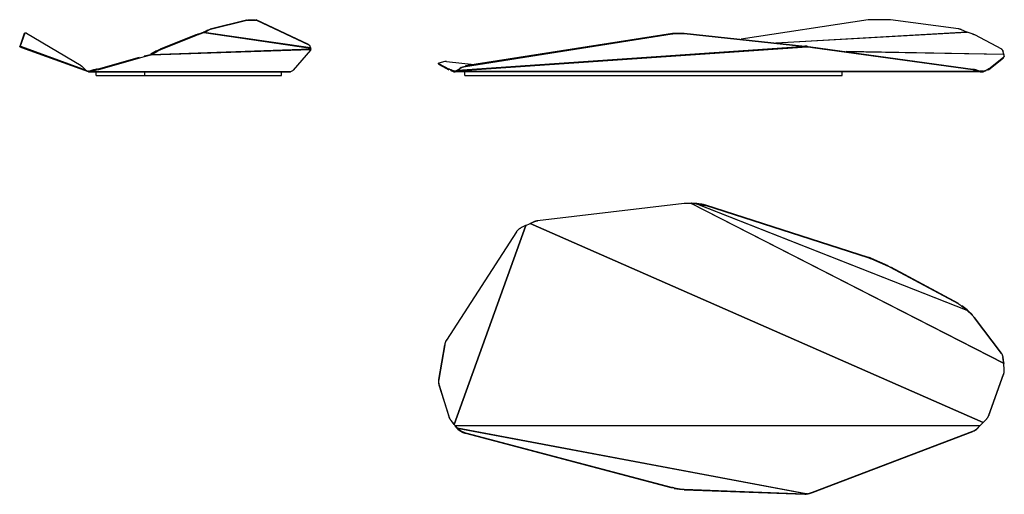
# Model space of a CAD drawing. Header units: millimetres. Extents: x 5000 to 7532, y 0 to 1220.
import ezdxf

# ---------------------------------------------------------------- set-up
doc = ezdxf.new("R2010")
doc.units = ezdxf.units.MM
doc.layers.add('Make2D$Sichtbar$Kurven', color=18, linetype='Continuous', true_color=0x000000)

msp = doc.modelspace()

# ---------------------------------------------------------------- linework, layer by layer
at = {"layer": 'Make2D$Sichtbar$Kurven', "color": 18, "lineweight": -3, "true_color": 0x000000}
for points in [[(5489.5, 1197), (5583.3, 1220.1)], [(5490.6, 1196.2), (5584.4, 1219.2)], [(5583.3, 1220.1), (5584.4, 1219.2)], [(5584.4, 1219.2), (5584.8, 1219.3), (5585.2, 1219.4), (5585.6, 1219.4), (5586, 1219.5), (5586.4, 1219.5), (5586.8, 1219.6), (5587.1, 1219.6), (5587.3, 1219.6), (5587.5, 1219.6), (5606.2, 1219.6), (5606.2, 1219.6)], [(5586.4, 1220.5), (5605.1, 1220.4)], [(5586.4, 1220.5), (5587.5, 1219.6)], [(5605.1, 1220.4), (5606.2, 1219.6), (5606.4, 1219.6), (5606.6, 1219.6), (5606.8, 1219.6), (5607, 1219.5), (5607.2, 1219.5), (5607.4, 1219.5), (5607.6, 1219.5), (5607.8, 1219.4), (5608, 1219.4), (5608.2, 1219.3), (5608.4, 1219.3), (5608.6, 1219.2), (5608.8, 1219.2), (5608.9, 1219.1), (5609.1, 1219), (5609.3, 1219)], [(5608.1, 1219.8), (5608.1, 1219.8)], [(5608.1, 1219.8), (5609.3, 1219)], [(5742.3, 1156.5), (5608.1, 1219.8)], [(5609.3, 1219), (5743.4, 1155.6), (5743.6, 1155.6), (5743.7, 1155.5), (5743.8, 1155.4), (5743.9, 1155.4), (5744, 1155.3), (5744.1, 1155.2), (5744.2, 1155.1), (5744.3, 1155.1), (5744.4, 1155), (5744.5, 1154.9), (5744.6, 1154.8), (5744.7, 1154.7), (5744.8, 1154.6), (5744.9, 1154.5), (5744.9, 1154.4), (5745, 1154.3), (5745.1, 1154.2), (5745.2, 1154.1), (5745.3, 1154), (5745.4, 1153.9), (5745.4, 1153.8), (5745.5, 1153.7), (5745.6, 1153.6), (5745.6, 1153.5), (5745.7, 1153.3), (5745.8, 1153.2), (5745.8, 1153.1), (5745.9, 1153), (5746, 1152.8), (5746, 1152.7), (5746.1, 1152.6), (5746.1, 1152.4), (5747.7, 1148.3)], [(6944.2, 1160.7), (7435.5, 1188.5), (7421.9, 1194.5), (7420.9, 1194.9), (7419.9, 1195.3), (7418.9, 1195.6), (7417.9, 1196), (7416.8, 1196.3), (7415.7, 1196.5), (7414.7, 1196.8), (7413.6, 1197), (7239.3, 1220.1), (7237.7, 1220.2), (7236.1, 1220.4), (7234.5, 1220.4), (7232.9, 1220.5), (7190.1, 1220.4), (7189, 1220.4), (7188, 1220.4), (7187, 1220.4), (7186, 1220.3), (7185, 1220.2), (7184, 1220.1), (7182.9, 1220), (7181.9, 1219.8), (6854.7, 1170.3)], [(5473.4, 1188.5), (5483.9, 1194.5)], [(5474.5, 1187.6), (5485, 1193.6), (5485.8, 1194), (5486.6, 1194.5)], [(5483.9, 1194.5), (5485, 1193.6)], [(5486.6, 1194.5), (5487.7, 1195), (5488.2, 1195.2), (5488.7, 1195.4), (5489.2, 1195.6), (5489.7, 1195.8), (5490.1, 1196), (5490.6, 1196.2), (5489.5, 1197)], [(5011.9, 1185), (5000, 1151.7), (5000, 1151.6), (5000, 1151.6), (5000, 1151.6), (5000, 1151.6), (5000, 1151.6), (5000, 1151.6), (5000, 1151.6), (5000, 1151.6), (5000, 1151.6), (5000, 1151.5), (5000, 1151.5), (5000, 1151.5), (5000, 1151.5), (5000, 1151.5), (5000, 1151.4), (5000, 1151.4), (5000, 1151.4), (5000, 1151.3), (5000, 1151.3), (5000, 1151.3), (5000, 1151.2), (5000, 1151.2)], [(5013, 1186), (5001.2, 1152.6), (5001.2, 1152.6), (5001.2, 1152.6), (5001.2, 1152.6), (5001.2, 1152.6), (5001.2, 1152.6), (5001.1, 1152.6), (5001.1, 1152.5), (5001.1, 1152.5), (5001.1, 1152.5), (5001.1, 1152.5), (5001.1, 1152.5), (5001.1, 1152.5), (5001.1, 1152.5), (5001.1, 1152.4), (5001.1, 1152.4), (5001.1, 1152.4), (5001.1, 1152.3), (5001.1, 1152.3), (5001.1, 1152.3), (5001.1, 1152.2), (5001.1, 1152.2), (5001.2, 1152.2)], [(5013, 1186), (5011.9, 1185)], [(5012, 1185.2), (5012, 1185.2), (5012, 1185.2), (5012, 1185.2), (5011.9, 1185.2), (5011.9, 1185.2), (5011.9, 1185.1), (5011.9, 1185.1), (5011.9, 1185.1), (5011.9, 1185.1), (5011.9, 1185.1), (5011.9, 1185.1), (5011.9, 1185.1), (5011.9, 1185.1), (5011.9, 1185.1), (5011.9, 1185.1), (5011.9, 1185.1), (5011.9, 1185.1), (5011.9, 1185.1), (5011.9, 1185), (5011.9, 1185), (5011.9, 1185)], [(5012, 1185.2), (5013.1, 1186.1)], [(5013, 1186), (5013, 1186), (5013, 1186), (5013, 1186), (5013, 1186), (5013, 1186), (5013, 1186.1), (5013, 1186.1), (5013, 1186.1), (5013, 1186.1), (5013.1, 1186.1), (5013.1, 1186.1), (5013.1, 1186.1), (5013.1, 1186.1), (5013.1, 1186.1), (5013.1, 1186.1), (5013.1, 1186.1), (5013.1, 1186.1), (5013.1, 1186.1), (5013.1, 1186.1), (5013.1, 1186.1), (5013.1, 1186.1)], [(5013.1, 1186.1), (5013.1, 1186.1), (5013.1, 1186.2), (5013.1, 1186.2), (5013.1, 1186.2), (5013.1, 1186.2), (5013.1, 1186.2), (5013.1, 1186.2), (5013.2, 1186.2)], [(5165.5, 1095.1), (5163.2, 1097.3), (5162.2, 1098.2), (5161.2, 1099.1), (5160.3, 1099.8), (5159.5, 1100.5), (5159.1, 1100.8), (5158.8, 1101), (5158.5, 1101.2), (5158.3, 1101.3), (5158.2, 1101.4), (5017.5, 1185.3), (5017.4, 1185.4), (5017.2, 1185.5), (5017.1, 1185.6), (5017, 1185.6), (5016.9, 1185.6), (5016.9, 1185.6), (5016.8, 1185.7), (5016.7, 1185.7), (5016.7, 1185.7), (5016.6, 1185.7), (5016.6, 1185.7), (5016.6, 1185.7), (5016.5, 1185.7), (5016.5, 1185.8), (5016.5, 1185.8), (5016.5, 1185.8), (5013.5, 1186.2), (5013.5, 1186.2), (5013.4, 1186.2), (5013.4, 1186.2), (5013.4, 1186.2), (5013.4, 1186.2), (5013.3, 1186.2), (5013.3, 1186.2), (5013.3, 1186.2), (5013.3, 1186.2), (5013.3, 1186.2), (5013.3, 1186.2), (5013.3, 1186.2), (5013.3, 1186.2), (5013.3, 1186.2), (5013.3, 1186.2), (5013.2, 1186.2), (5013.2, 1186.2), (5013.2, 1186.2), (5013.2, 1186.2), (5013.2, 1186.2), (5013.2, 1186.2), (5013.2, 1186.2), (5013.2, 1186.2), (5013.2, 1186.2), (5013.2, 1186.2), (5013.2, 1186.2)], [(5351.8, 1140), (5354.4, 1141.5), (5357.1, 1142.9), (5359.7, 1144.2), (5362.2, 1145.4), (5454, 1182.1), (5457.3, 1183.3), (5458.8, 1183.9), (5460.3, 1184.4), (5472.7, 1188.3)], [(5363, 1144.2), (5454.8, 1180.9)], [(5454.8, 1180.9), (5454, 1182.1)], [(5454.8, 1180.9), (5458, 1182.1), (5459.6, 1182.7), (5461.1, 1183.2), (5460.3, 1184.4)], [(5461.1, 1183.2), (5473.5, 1187.1)], [(5473.4, 1188.5), (5473.3, 1188.5), (5473.2, 1188.4), (5473.1, 1188.4), (5473, 1188.4), (5473, 1188.4), (5472.9, 1188.3), (5472.8, 1188.3), (5472.7, 1188.3)], [(5473.5, 1187.1), (5472.7, 1188.3)], [(5473.4, 1188.5), (5474.5, 1187.6)], [(5473.9, 1187.3), (5473.8, 1187.2), (5473.7, 1187.2), (5473.6, 1187.1), (5473.5, 1187.1)], [(5473.5, 1187.1), (5747.7, 1147.6), (5748.4, 1144.3)], [(5473.9, 1187.3), (5474, 1187.3), (5474.1, 1187.3), (5474.1, 1187.4), (5474.2, 1187.4), (5474.3, 1187.5), (5474.3, 1187.5), (5474.4, 1187.6), (5474.5, 1187.6)], [(5747.7, 1148.3), (5474.5, 1187.6)], [(6145.9, 1100.4), (6678, 1184.3), (6679.2, 1184.5), (6680.5, 1184.7), (6681.8, 1184.7), (6683.1, 1184.8), (6703, 1185.2), (6704.3, 1185.3), (6705.7, 1185.2), (6707, 1185.1), (6708.3, 1185), (7018.9, 1151.7), (7019.7, 1151.6), (7020.5, 1151.5), (7021.3, 1151.3), (7022.1, 1151.2), (6125.9, 1089.8), (6131.1, 1094.1)], [(6678.1, 1185.3), (6146.1, 1101.4)], [(6678.1, 1185.3), (6678, 1184.3)], [(6678.1, 1185.3), (6679.4, 1185.5), (6680.7, 1185.6), (6681.9, 1185.7), (6683.2, 1185.8), (6703.2, 1186.2), (6704.5, 1186.2), (6705.8, 1186.2), (6707.1, 1186.1), (6708.4, 1186), (7019.1, 1152.6), (7019.1, 1152.6)], [(6683.2, 1185.8), (6683.1, 1184.8)], [(6703, 1185.2), (6703.2, 1186.2)], [(6708.4, 1186), (6708.3, 1185)], [(7435.5, 1188.5), (7436, 1188.4), (7436.3, 1188.3), (7436.5, 1188.3), (6945.7, 1160.5)], [(7449.3, 1184.4), (7436.5, 1188.3)], [(7449.3, 1184.4), (7450, 1184.1), (7450.8, 1183.9), (7451.5, 1183.6), (7452.2, 1183.3), (7452.9, 1183.1), (7453.6, 1182.8), (7454.2, 1182.4), (7454.9, 1182.1)], [(7454.9, 1182.1), (7524.2, 1145.4)], [(5001.2, 1152.6), (5000, 1151.7)], [(5000, 1151.2), (5001.2, 1152.2)], [(5000.6, 1150.6), (5000.6, 1150.6), (5000.6, 1150.6), (5000.6, 1150.6), (5000.5, 1150.7), (5000.5, 1150.7), (5000.5, 1150.7), (5000.5, 1150.7), (5000.4, 1150.7), (5000.4, 1150.7), (5000.4, 1150.7), (5000.4, 1150.8), (5000.4, 1150.8), (5000.3, 1150.8), (5000.3, 1150.8), (5000.3, 1150.8), (5000.3, 1150.8), (5000.3, 1150.9), (5000.2, 1150.9), (5000.2, 1150.9), (5000.2, 1150.9), (5000.2, 1150.9), (5000.2, 1151), (5000.1, 1151), (5000.1, 1151), (5000.1, 1151), (5000.1, 1151), (5000.1, 1151.1), (5000.1, 1151.1), (5000.1, 1151.1), (5000, 1151.1), (5000, 1151.2), (5000, 1151.2)], [(5000.6, 1150.6), (5001.1, 1152)], [(5000.6, 1150.6), (5001.5, 1150.3)], [(5001.1, 1152), (5001.1, 1152), (5001.1, 1152), (5001.1, 1152), (5001.1, 1152), (5001.1, 1152), (5001.1, 1152), (5001.1, 1152), (5001.1, 1152), (5001.1, 1152), (5001.1, 1152), (5001.1, 1152), (5001.1, 1152), (5001.1, 1152), (5001.1, 1152), (5001.1, 1152), (5001.1, 1152), (5001.1, 1152), (5001.1, 1152), (5001.1, 1152), (5001.1, 1152), (5001.1, 1152), (5001.1, 1152), (5001.1, 1152), (5001.1, 1152), (5001.1, 1152), (5001.1, 1152), (5001.1, 1152), (5001.1, 1152), (5001.1, 1152), (5001.1, 1152), (5001.1, 1152), (5001.1, 1152), (5001.1, 1152), (5001.1, 1152), (5001.1, 1152), (5001.1, 1152), (5001.1, 1152), (5001.1, 1152), (5001.1, 1152), (5001.1, 1152), (5001.1, 1152), (5001.1, 1152), (5001.1, 1152), (5001.1, 1152), (5001.1, 1152), (5001.1, 1152), (5001.1, 1152), (5001.1, 1152), (5001.1, 1152.1), (5001.1, 1152.1), (5001.1, 1152.1), (5001.1, 1152.1), (5001.1, 1152.1), (5001.1, 1152.1), (5001.1, 1152.1), (5001.1, 1152.1), (5001.1, 1152.1), (5001.1, 1152.1), (5001.1, 1152.1), (5001.1, 1152.1), (5001.1, 1152.1), (5001.1, 1152.1), (5001.1, 1152.1), (5001.1, 1152.1), (5001.1, 1152.1), (5001.1, 1152.1), (5001.1, 1152.1), (5001.1, 1152.1), (5001.1, 1152.2), (5001.2, 1152.2)], [(5001.1, 1152), (5002, 1151.7)], [(5001.2, 1152.2), (5169.8, 1090.8), (5169.9, 1090.7), (5169.9, 1090.7), (5169.9, 1090.7), (5170, 1090.7), (5170, 1090.6), (5170.1, 1090.6), (5170.1, 1090.6), (5170.1, 1090.6), (5170.2, 1090.5), (5170.2, 1090.5), (5170.3, 1090.5), (5170.3, 1090.5), (5170.3, 1090.5), (5170.4, 1090.4), (5170.4, 1090.4), (5170.5, 1090.4)], [(5001.5, 1150.3), (5002, 1151.7)], [(5001.5, 1150.3), (5004.7, 1149.1)], [(5005.2, 1150.5), (5002, 1151.7)], [(5004.7, 1149.1), (5005.2, 1150.5)], [(5004.7, 1149.1), (5175.8, 1086.9)], [(5162.2, 1093.4), (5005.2, 1150.5)], [(5748.1, 1142.6), (5748.1, 1142.6), (5748.1, 1142.5), (5748.1, 1142.5), (5748.1, 1142.5), (5748.1, 1142.5), (5748.1, 1142.5), (5748, 1142.5), (5748, 1142.4), (5748, 1142.4), (5748, 1142.4), (5748, 1142.4), (5748, 1142.4), (5748, 1142.3), (5748, 1142.3), (5748, 1142.3), (5748, 1142.3), (5748, 1142.2), (5748, 1142.2), (5747.9, 1142.2), (5747.9, 1142.1), (5747.9, 1142.1), (5747.8, 1142.1), (5747.8, 1142), (5747.8, 1142), (5747.7, 1141.9), (5703.3, 1090.4), (5703.2, 1090.3), (5703.2, 1090.3), (5703.1, 1090.2), (5703, 1090.2), (5702.9, 1090.1), (5702.8, 1090), (5702.7, 1089.9), (5702.6, 1089.9), (5702.5, 1089.8), (5702.2, 1089.6), (5701.9, 1089.4), (5701.6, 1089.3), (5701.2, 1089.1), (5696.7, 1086.8), (5185, 1086.8), (5192.6, 1089.5), (5197.5, 1091.1), (5203.1, 1092.8), (5308.6, 1122.8), (5314.5, 1124.4), (5320.5, 1125.9), (5337.1, 1129.8), (5748.2, 1144)], [(5748.2, 1144), (5748.2, 1144), (5748.2, 1144), (5748.2, 1144), (5748.2, 1144), (5748.2, 1144), (5748.2, 1144), (5748.3, 1144), (5748.3, 1144), (5748.3, 1144), (5748.3, 1144), (5748.3, 1144.1), (5748.3, 1144.1), (5748.3, 1144.1), (5748.3, 1144.1), (5748.3, 1144.1), (5748.3, 1144.1), (5748.3, 1144.1), (5748.3, 1144.1), (5748.3, 1144.2), (5748.3, 1144.2), (5748.4, 1144.2), (5748.4, 1144.2), (5748.4, 1144.3), (5748.4, 1144.3), (5748.4, 1144.3), (5337.9, 1130.2), (5337.9, 1130.2), (5337.8, 1130.1), (5337.8, 1130.1), (5337.7, 1130.1), (5337.7, 1130), (5337.6, 1130), (5337.6, 1130), (5337.5, 1130), (5337.5, 1129.9), (5337.4, 1129.9), (5337.4, 1129.9), (5337.3, 1129.9), (5337.3, 1129.9), (5337.2, 1129.8), (5337.1, 1129.8), (5337.1, 1129.8)], [(5351.8, 1140), (5337.2, 1131.4)], [(5351.8, 1140), (5352.5, 1138.8)], [(5352.5, 1138.8), (5355.5, 1140.4), (5358.5, 1142)], [(5358.5, 1142), (5360.8, 1143.2), (5363, 1144.2)], [(5362.2, 1145.4), (5363, 1144.2)], [(5743.1, 1156), (5743, 1156.1), (5742.9, 1156.1), (5742.8, 1156.2), (5742.7, 1156.3), (5742.6, 1156.3), (5742.5, 1156.4), (5742.4, 1156.4), (5742.3, 1156.5)], [(5743.4, 1155.6), (5742.3, 1156.5)], [(5743.1, 1156), (5744.2, 1155.2)], [(5743.4, 1155.6), (5743.5, 1155.6), (5743.6, 1155.5), (5743.7, 1155.5), (5743.8, 1155.4), (5743.9, 1155.4), (5744, 1155.3), (5744.1, 1155.2), (5744.2, 1155.2), (5744.2, 1155.1), (5744.3, 1155), (5744.4, 1155), (5744.5, 1154.9), (5744.6, 1154.8), (5744.6, 1154.7), (5744.7, 1154.7), (5744.8, 1154.6), (5744.9, 1154.5), (5744.9, 1154.4), (5745, 1154.4), (5745.1, 1154.3), (5745.2, 1154.2), (5745.2, 1154.1), (5745.3, 1154), (5745.4, 1153.9), (5745.4, 1153.8), (5745.5, 1153.7), (5745.5, 1153.6), (5745.6, 1153.5), (5745.7, 1153.3), (5745.8, 1153.1)], [(5747.7, 1148.3), (5747.7, 1148.2), (5747.8, 1148.1), (5747.8, 1148), (5747.8, 1148), (5747.8, 1147.9), (5747.8, 1147.9), (5747.7, 1147.8), (5747.7, 1147.8), (5747.7, 1147.7), (5747.7, 1147.7), (5747.7, 1147.7), (5747.7, 1147.6), (5747.7, 1147.6)], [(5748.2, 1144), (5748.1, 1142.6)], [(6120, 1086.9), (6125.1, 1089), (7024.6, 1150.6), (7026.2, 1150.5), (7027.8, 1150.3)], [(7022.1, 1151.2), (7022.2, 1152.2), (7021.4, 1152.3), (7020.7, 1152.4), (7019.9, 1152.5), (7019.1, 1152.6), (7018.9, 1151.7)], [(7022.1, 1151.2), (7022.4, 1151.1), (7022.7, 1151), (7023, 1150.9), (7023.4, 1150.8), (7023.7, 1150.8), (7024, 1150.7), (7024.3, 1150.7), (7024.6, 1150.6)], [(7024.6, 1152), (7024, 1152), (7023.4, 1152.1), (7022.8, 1152.1), (7022.2, 1152.2)], [(7024.6, 1152), (7024.6, 1150.6)], [(7027.8, 1151.7), (7450.9, 1093.4), (7452.4, 1093.2), (7453.8, 1092.9), (7455.3, 1092.7), (7456.6, 1092.4), (7457.9, 1092), (7459.2, 1091.7), (7460.4, 1091.3), (7461.6, 1090.9), (7469.1, 1088.3)], [(7027.8, 1150.3), (7027.8, 1151.7)], [(7027.8, 1150.3), (7038.3, 1149.1)], [(7038.3, 1149.1), (7038.3, 1150.5)], [(7038.3, 1149.1), (7450.9, 1092), (7452.4, 1091.8), (7453.8, 1091.5), (7455.3, 1091.2), (7456.6, 1090.9), (7457.9, 1090.6), (7459.2, 1090.3), (7460.4, 1089.9), (7461.6, 1089.5), (7469.1, 1086.9)], [(7124.9, 1138.5), (7530.1, 1131.4), (7528.1, 1140), (7528.1, 1140)], [(7527.4, 1141.8), (7527.3, 1142.1), (7527.1, 1142.3), (7527, 1142.6), (7526.8, 1142.8), (7526.6, 1143), (7526.5, 1143.3), (7526.3, 1143.5), (7526.1, 1143.7), (7525.9, 1144), (7525.7, 1144.2), (7525.4, 1144.4), (7525.2, 1144.6), (7525, 1144.8), (7524.7, 1145), (7524.5, 1145.2), (7524.2, 1145.4)], [(7527.4, 1141.8), (7527.5, 1141.6), (7527.6, 1141.4), (7527.7, 1141.1), (7527.8, 1140.9), (7527.9, 1140.7), (7528, 1140.5), (7528, 1140.2), (7528.1, 1140), (7528.5, 1138.8)], [(7527.9, 1140.5), (7528.3, 1139.2)], [(7528.2, 1139.7), (7528.1, 1139.8)], [(5202.7, 1094.2), (5308.3, 1124.2)], [(5308.3, 1124.2), (5308.6, 1122.8)], [(5320.2, 1127.3), (5336.7, 1131.3)], [(5320.2, 1127.3), (5320.5, 1125.9)], [(5337.2, 1131.4), (5337.1, 1131.4), (5337.1, 1131.4), (5337, 1131.3), (5337, 1131.3), (5336.9, 1131.3), (5336.8, 1131.3), (5336.8, 1131.3), (5336.7, 1131.3)], [(5337.1, 1129.8), (5336.7, 1131.3)], [(5337.2, 1131.4), (5337.9, 1130.2)], [(5337.9, 1130.2), (5352.5, 1138.8)], [(7531.5, 1127), (7531.5, 1127.1), (7531.5, 1127.1), (7531.5, 1127.1), (7531.5, 1127.2), (7531.5, 1127.2), (7531.5, 1127.3), (7531.5, 1127.3), (7531.4, 1127.3), (7530.3, 1131.3), (7126.1, 1138.4)], [(7491.6, 1094.2), (7529.8, 1124.2), (7530, 1124.4), (7530.1, 1124.5), (7530.3, 1124.6), (7530.4, 1124.8), (7530.5, 1124.9), (7530.7, 1125), (7530.7, 1125.1), (7530.8, 1125.2), (7530.8, 1125.2), (7530.9, 1125.3), (7531, 1125.4), (7531, 1125.4), (7531, 1125.5), (7531.1, 1125.6), (7531.1, 1125.7), (7531.2, 1125.7), (7531.2, 1125.8), (7531.3, 1125.9), (7531.3, 1125.9), (7531.3, 1126), (7531.3, 1126.1), (7531.4, 1126.1), (7531.4, 1126.2), (7531.4, 1126.2), (7531.4, 1126.3), (7531.5, 1126.4)], [(7491.8, 1092.8), (7529.9, 1122.8)], [(7530.2, 1131.3), (7528.5, 1138.8)], [(7529.9, 1122.8), (7529.8, 1124.2)], [(7530.1, 1131.4), (7530.2, 1131.4), (7530.2, 1131.4), (7530.2, 1131.3), (7530.2, 1131.3), (7530.2, 1131.3), (7530.2, 1131.3), (7530.3, 1131.3), (7530.3, 1131.3), (7530.3, 1131.3), (7530.3, 1131.3), (7530.3, 1131.3), (7530.3, 1131.3)], [(7531.4, 1127.3), (7531.5, 1126.7)], [(7531.5, 1127), (7531.7, 1125.6)], [(5161.7, 1092), (5162.2, 1093.4)], [(5162.2, 1093.4), (5176.3, 1088.3)], [(5165.5, 1095.1), (5169.8, 1090.8)], [(5168.5, 1089.5), (5169, 1090.9)], [(5199.7, 1093.3), (5199.7, 1093.3), (5197.1, 1092.9), (5194.6, 1092.3), (5192.2, 1091.8), (5190, 1091.2), (5179.9, 1088.2), (5184.6, 1088.2)], [(5184.6, 1088.2), (5192.2, 1090.9), (5192.2, 1090.9)], [(5192.2, 1090.9), (5192.6, 1089.5)], [(5199.7, 1093.3), (5199.7, 1093.3)], [(5203.1, 1092.8), (5202.7, 1094.2)], [(6076.7, 1106.9), (6077.1, 1108.3)], [(6076.7, 1106.9), (6076.7, 1106.9), (6076.7, 1106.9), (6076.7, 1106.9), (6076.7, 1106.9), (6076.7, 1106.9), (6076.7, 1106.8), (6076.7, 1106.8), (6076.7, 1106.8), (6076.7, 1106.8), (6076.7, 1106.8), (6076.7, 1106.8), (6076.7, 1106.8), (6076.7, 1106.8), (6076.7, 1106.8), (6076.7, 1106.8), (6076.7, 1106.8), (6076.7, 1106.8), (6076.7, 1106.8), (6076.7, 1106.7), (6076.7, 1106.7), (6076.7, 1106.7), (6076.7, 1106.7), (6076.7, 1106.7), (6076.7, 1106.7), (6076.7, 1106.7), (6076.7, 1106.7), (6076.7, 1106.7), (6076.8, 1106.7), (6076.8, 1106.7), (6076.8, 1106.6), (6076.8, 1106.6), (6076.8, 1106.6), (6076.8, 1106.6), (6076.8, 1106.6), (6076.8, 1106.6), (6076.8, 1106.5), (6076.9, 1106.5), (6076.9, 1106.5), (6076.9, 1106.5), (6076.9, 1106.5), (6076.9, 1106.4), (6077, 1106.4), (6077, 1106.3), (6077.1, 1106.3), (6077.1, 1106.3), (6077.2, 1106.2), (6077.2, 1106.2), (6077.4, 1106.1), (6077.5, 1106), (6077.6, 1105.9), (6077.8, 1105.8), (6078, 1105.7), (6078.2, 1105.6), (6078.5, 1107.1)], [(6097.4, 1112.8), (6096.2, 1113), (6095.6, 1113), (6095, 1113), (6094.7, 1113.1), (6094.3, 1113.1), (6094, 1113.1), (6093.7, 1113.1), (6093.5, 1113), (6093.4, 1113), (6093.3, 1113), (6093.1, 1113), (6093, 1113), (6092.9, 1113), (6092.9, 1113), (6092.8, 1113), (6092.8, 1112.9), (6092.8, 1112.9), (6077.5, 1108.6), (6077.5, 1108.6), (6077.4, 1108.6), (6077.4, 1108.6), (6077.4, 1108.6), (6077.4, 1108.6), (6077.3, 1108.6), (6077.3, 1108.6), (6077.3, 1108.6), (6077.3, 1108.6), (6077.3, 1108.5), (6077.3, 1108.5), (6077.2, 1108.5), (6077.2, 1108.5), (6077.2, 1108.5), (6077.2, 1108.5), (6077.2, 1108.5), (6077.2, 1108.5), (6077.2, 1108.5), (6077.2, 1108.5), (6077.2, 1108.5), (6077.2, 1108.5), (6077.2, 1108.5), (6077.1, 1108.5), (6077.1, 1108.4), (6077.1, 1108.4), (6077.1, 1108.4), (6077.1, 1108.4), (6077.1, 1108.4), (6077.1, 1108.4), (6077.1, 1108.4), (6077.1, 1108.4), (6077.1, 1108.4), (6077.1, 1108.4), (6077.1, 1108.4), (6077.1, 1108.4), (6077.1, 1108.4), (6077.1, 1108.4), (6077.1, 1108.4), (6077.1, 1108.4), (6077.1, 1108.4), (6077.1, 1108.3), (6077.1, 1108.3), (6077.1, 1108.3)], [(6077.3, 1107.9), (6077.4, 1107.8), (6077.4, 1107.8), (6077.5, 1107.7), (6077.5, 1107.7), (6077.6, 1107.6), (6077.7, 1107.6), (6077.8, 1107.5), (6078, 1107.4), (6078.1, 1107.3), (6078.3, 1107.2), (6078.5, 1107.1), (6103.9, 1093.3)], [(6078.2, 1105.6), (6103.6, 1091.9)], [(6097.4, 1112.8), (6168.5, 1104.9)], [(6108.7, 1089.7), (6109, 1091.2), (6107.4, 1091.8), (6106, 1092.3), (6105.4, 1092.6), (6104.9, 1092.9), (6104.4, 1093.1), (6103.9, 1093.3), (6103.6, 1091.9)], [(6108.7, 1089.7), (6116.6, 1086.8), (6116.6, 1086.8)], [(6117, 1088.2), (6109, 1091.2)], [(6120, 1088.3), (6125.1, 1090.4), (6125.1, 1090.4)], [(6126.1, 1090.8), (6126, 1090.7), (6125.8, 1090.7), (6125.7, 1090.6), (6125.6, 1090.6), (6125.5, 1090.5), (6125.3, 1090.5), (6125.2, 1090.4), (6125.1, 1090.4)], [(6125.1, 1089), (6125.1, 1090.4)], [(6125.9, 1089.8), (6125.8, 1089.7), (6125.7, 1089.5), (6125.6, 1089.4), (6125.6, 1089.4), (6125.5, 1089.3), (6125.5, 1089.3), (6125.4, 1089.2), (6125.4, 1089.2), (6125.3, 1089.1), (6125.3, 1089.1), (6125.2, 1089.1), (6125.1, 1089), (6125.1, 1089)], [(6125.9, 1089.8), (6126.1, 1090.8)], [(6126.1, 1090.8), (6131.3, 1095.1), (6131.3, 1095.1)], [(6131.3, 1095.1), (6131.3, 1095.1), (6131.1, 1094.1), (6131.5, 1094.4), (6131.9, 1094.7), (6132.3, 1095), (6132.6, 1095.2), (6133, 1095.5), (6133.4, 1095.8), (6133.8, 1096), (6134.3, 1096.3), (6134.7, 1096.5), (6135.1, 1096.8), (6136, 1097.3), (6136.9, 1097.7), (6137.8, 1098.1), (6138.8, 1098.5), (6139.8, 1098.9), (6140.8, 1099.2), (6141.8, 1099.5), (6142.8, 1099.8), (6143.8, 1100), (6144.9, 1100.2), (6145.9, 1100.4)], [(6136.2, 1098.2), (6135.5, 1097.9), (6134.8, 1097.5), (6134.2, 1097.1), (6133.6, 1096.8), (6133, 1096.3), (6132.4, 1095.9), (6131.8, 1095.5), (6131.3, 1095.1)], [(6146.1, 1101.4), (6145.9, 1100.4)], [(7450.9, 1092), (7450.9, 1093.4)], [(7461.6, 1090.9), (7461.6, 1089.5)], [(7469.2, 1088.2), (7477.4, 1088.2), (7485, 1090.9), (7486.1, 1091.4), (7487.2, 1091.8), (7488.2, 1092.2), (7488.7, 1092.4), (7489.1, 1092.7)], [(7477.6, 1086.8), (7485.1, 1089.5), (7485.1, 1089.5)], [(7485, 1090.9), (7485.1, 1089.5)], [(7491.6, 1094.2), (7491.4, 1094), (7491.1, 1093.8), (7490.8, 1093.6), (7490.5, 1093.4), (7490.2, 1093.3), (7489.8, 1093.1), (7489.5, 1092.9), (7489.1, 1092.7)], [(7489.3, 1091.2), (7489.6, 1091.4), (7490, 1091.6), (7490.3, 1091.8), (7490.7, 1092), (7491, 1092.2), (7491.3, 1092.4), (7491.5, 1092.6), (7491.8, 1092.8), (7491.6, 1094.2)], [(5176.3, 1088.3), (5175.8, 1086.9)], [(5176.7, 1086.7), (5176.6, 1086.7), (5176.5, 1086.7), (5176.5, 1086.7), (5176.4, 1086.7), (5176.4, 1086.7), (5176.3, 1086.7), (5176.3, 1086.7), (5176.2, 1086.7), (5176.2, 1086.8), (5176.1, 1086.8), (5176.1, 1086.8), (5176, 1086.8), (5176, 1086.8), (5175.9, 1086.8), (5175.8, 1086.8), (5175.8, 1086.9)], [(5176.7, 1088.2), (5176.6, 1088.2), (5176.6, 1088.2), (5176.6, 1088.2), (5176.6, 1088.2), (5176.5, 1088.2), (5176.5, 1088.2), (5176.5, 1088.2), (5176.5, 1088.2), (5176.5, 1088.2), (5176.4, 1088.2), (5176.4, 1088.2), (5176.4, 1088.2), (5176.4, 1088.3), (5176.4, 1088.3), (5176.3, 1088.3), (5176.3, 1088.3)], [(5176.7, 1088.2), (5184.4, 1088.2)], [(5176.7, 1088.2), (5176.7, 1086.7)], [(5176.7, 1086.7), (5184.4, 1086.7), (5696.3, 1086.7)], [(5179.9, 1088.2), (5179.9, 1088.2)], [(5184.4, 1088.2), (5184.4, 1086.7)], [(5184.6, 1088.2), (5184.6, 1088.2), (5184.6, 1088.2), (5184.6, 1088.2), (5184.6, 1088.2), (5184.6, 1088.2), (5184.6, 1088.2), (5184.5, 1088.2), (5184.5, 1088.2), (5184.5, 1088.2), (5184.5, 1088.2), (5184.5, 1088.2), (5184.5, 1088.2), (5184.5, 1088.2), (5184.5, 1088.2), (5184.5, 1088.2), (5184.4, 1088.2), (5184.4, 1088.2)], [(5185, 1086.8), (5184.9, 1086.8), (5184.9, 1086.8), (5184.9, 1086.8), (5184.8, 1086.8), (5184.8, 1086.8), (5184.8, 1086.7), (5184.7, 1086.7), (5184.7, 1086.7), (5184.7, 1086.7), (5184.6, 1086.7), (5184.6, 1086.7), (5184.6, 1086.7), (5184.5, 1086.7), (5184.5, 1086.7), (5184.5, 1086.7), (5184.4, 1086.7)], [(5184.6, 1088.2), (5185, 1086.8)], [(5196.7, 1076.7), (5196.7, 1086.7)], [(5196.7, 1076.7), (5321.9, 1076.7)], [(5321.9, 1076.7), (5321.9, 1086.7)], [(5321.9, 1076.7), (5672.8, 1076.7)], [(5672.8, 1076.7), (5672.8, 1086.7)], [(5696.3, 1086.7), (5696.3, 1086.7), (5696.3, 1086.7), (5696.4, 1086.7), (5696.4, 1086.7), (5696.4, 1086.7), (5696.4, 1086.7), (5696.5, 1086.7), (5696.5, 1086.7), (5696.5, 1086.7), (5696.5, 1086.7), (5696.6, 1086.8), (5696.6, 1086.8), (5696.6, 1086.8), (5696.7, 1086.8), (5696.7, 1086.8), (5696.7, 1086.8)], [(6117, 1088.2), (6116.6, 1086.8)], [(6117.1, 1086.7), (6117.1, 1086.7), (6117.1, 1086.7), (6117, 1086.7), (6117, 1086.7), (6117, 1086.7), (6116.9, 1086.7), (6116.9, 1086.7), (6116.9, 1086.7), (6116.9, 1086.7), (6116.8, 1086.7), (6116.8, 1086.8), (6116.8, 1086.8), (6116.7, 1086.8), (6116.7, 1086.8), (6116.7, 1086.8), (6116.6, 1086.8)], [(6117.1, 1088.2), (6117.1, 1088.2), (6117.1, 1088.2), (6117.1, 1088.2), (6117.1, 1088.2), (6117.1, 1088.2), (6117.1, 1088.2), (6117.1, 1088.2), (6117.1, 1088.2), (6117.1, 1088.2), (6117, 1088.2), (6117, 1088.2), (6117, 1088.2), (6117, 1088.2), (6117, 1088.2), (6117, 1088.2), (6117, 1088.2)], [(6117, 1088.2), (6119.9, 1088.2)], [(6117.1, 1088.2), (6117.1, 1086.7)], [(6119.5, 1088.2), (6117.1, 1088.2)], [(6117.1, 1086.7), (6119.5, 1086.7)], [(6120, 1088.3), (6120, 1088.3), (6119.9, 1088.2), (6119.8, 1088.2), (6119.8, 1088.2), (6119.7, 1088.2), (6119.7, 1088.2), (6119.6, 1088.2), (6119.5, 1088.2)], [(6119.5, 1088.2), (6119.5, 1086.7)], [(6119.5, 1086.7), (6119.6, 1086.7), (6119.6, 1086.7), (6119.6, 1086.7), (6119.6, 1086.7), (6119.7, 1086.7), (6119.7, 1086.7), (6119.7, 1086.7), (6119.7, 1086.7), (6119.8, 1086.7), (6119.8, 1086.8), (6119.8, 1086.8), (6119.8, 1086.8), (6119.9, 1086.8), (6119.9, 1086.8), (6119.9, 1086.8), (6119.9, 1086.8)], [(7469.7, 1086.7), (6119.5, 1086.7)], [(7469.7, 1086.7), (7469.6, 1086.7), (7469.6, 1086.7), (7469.6, 1086.7), (7469.5, 1086.7), (7469.5, 1086.7), (7469.5, 1086.7), (7469.4, 1086.7), (7469.4, 1086.7), (7469.3, 1086.8), (7469.3, 1086.8), (7469.3, 1086.8), (7469.2, 1086.8), (7469.2, 1086.8), (7469.2, 1086.8), (7469.1, 1086.8), (7469.1, 1086.9), (6120, 1086.9), (6120, 1086.8), (6120, 1086.8), (6119.9, 1086.8)], [(6120, 1088.3), (6120, 1086.9)], [(6144.6, 1076.7), (6144.6, 1086.7)], [(6144.6, 1076.7), (7114.6, 1076.7)], [(7114.6, 1076.7), (7114.6, 1086.7)], [(7469.7, 1088.2), (7469.6, 1088.2), (7469.5, 1088.2), (7469.5, 1088.2), (7469.4, 1088.2), (7469.3, 1088.2), (7469.2, 1088.2), (7469.2, 1088.3), (7469.1, 1088.3)], [(7469.1, 1088.3), (7469.1, 1086.9)], [(7469.7, 1088.2), (7469.7, 1086.7)], [(7477.2, 1088.2), (7469.7, 1088.2)], [(7469.7, 1086.7), (7477.2, 1086.7)], [(7477.2, 1088.2), (7477.2, 1086.7)], [(7477.4, 1088.2), (7477.4, 1088.2), (7477.4, 1088.2), (7477.3, 1088.2), (7477.3, 1088.2), (7477.3, 1088.2), (7477.2, 1088.2), (7477.2, 1088.2), (7477.2, 1088.2)], [(7477.6, 1086.8), (7477.6, 1086.8), (7477.5, 1086.8), (7477.5, 1086.8), (7477.5, 1086.8), (7477.5, 1086.8), (7477.4, 1086.7), (7477.4, 1086.7), (7477.4, 1086.7), (7477.4, 1086.7), (7477.3, 1086.7), (7477.3, 1086.7), (7477.3, 1086.7), (7477.3, 1086.7), (7477.2, 1086.7), (7477.2, 1086.7), (7477.2, 1086.7)], [(7477.6, 1086.8), (7477.4, 1088.2)], [(6726.1, 747.8), (6713.6, 747.7), (6712.2, 747.7), (6710.8, 747.6), (6709.5, 747.5), (6708.2, 747.4), (6331.1, 702.9), (6330.2, 702.8), (6329.2, 702.6), (6328.3, 702.4), (6327.4, 702.1), (6326.5, 701.9), (6325.6, 701.6), (6324.7, 701.2), (6323.8, 700.9), (6312.9, 696.3), (7477.4, 184.6), (7485, 192.2), (7485.5, 192.8), (7486, 193.4), (7486.6, 194), (7487.1, 194.6), (7487.5, 195.2), (7488, 195.8), (7488.4, 196.5), (7488.9, 197.1), (7489.3, 197.8), (7489.7, 198.5), (7490.1, 199.2), (7490.4, 199.9), (7490.7, 200.6), (7491.1, 201.3), (7491.3, 202), (7491.6, 202.7), (7529.8, 308.3), (7530, 309), (7530.3, 309.7), (7530.5, 310.4), (7530.7, 311.2), (7530.8, 311.9), (7531, 312.6), (7531.1, 313.4), (7531.2, 314.1), (7531.3, 314.9), (7531.4, 315.6), (7531.5, 316.4), (7531.5, 317.2), (7531.5, 317.9), (7531.5, 318.7), (7531.5, 319.4), (7531.4, 320.2), (7530.3, 336.7)], [(6726.3, 748.2), (6713.7, 748.1), (6712.4, 748), (6711, 748), (6709.7, 747.9), (6708.3, 747.7), (6331.3, 703.3)], [(6708.3, 747.7), (6708.2, 747.4)], [(6713.6, 747.7), (6713.7, 748.1)], [(6726.1, 747.8), (6726.3, 748.2)], [(7530.3, 336.7), (6726.1, 747.8)], [(6726.1, 747.8), (6726.7, 747.7), (6727.2, 747.6)], [(6727.6, 748.4), (6727.3, 748.4), (6726.9, 748.3), (6726.3, 748.2)], [(6726.3, 748.2), (6726.3, 748.2)], [(6727.2, 747.6), (6727.6, 748.4)], [(6727.2, 747.6), (7530.1, 337.2), (7528.1, 351.8)], [(6727.2, 747.6), (6739.4, 746.9)], [(6739.8, 747.7), (6727.6, 748.4)], [(6739.8, 747.7), (6739.4, 746.9)], [(7524.2, 362.2), (7454.9, 454), (7454.2, 454.8), (7453.6, 455.7), (7452.9, 456.5), (7452.2, 457.3), (7451.5, 458), (7450.8, 458.8), (7450, 459.6), (7449.3, 460.3), (7436.5, 472.7), (6739.4, 746.9)], [(6739.4, 746.9), (6740.2, 746.8), (6740.9, 746.6)], [(6741.4, 747.7), (6741.2, 747.7), (6741, 747.8), (6740.6, 747.8), (6740.2, 747.7), (6739.8, 747.7)], [(6741.4, 747.7), (6740.9, 746.6)], [(6740.9, 746.6), (6751.8, 745)], [(6740.9, 746.6), (7435.5, 473.4), (7421.9, 483.9), (7419.9, 485.4), (7417.9, 486.8), (7415.7, 488.2), (7413.6, 489.5), (7239.3, 583.3), (7237.7, 584.1), (7236.1, 584.9), (7234.5, 585.6), (7232.9, 586.4)], [(7182.4, 609.3), (6764.1, 743.4), (6762.6, 743.9), (6761.2, 744.3), (6759.7, 744.7), (6758.2, 745), (6756.7, 745.4), (6755.3, 745.6), (6753.8, 745.9), (6752.3, 746.1), (6741.4, 747.7)], [(6751.8, 745), (6752.3, 746.1)], [(6751.8, 745), (6753.3, 744.8), (6754.8, 744.5), (6756.2, 744.2), (6757.7, 743.9), (6759.2, 743.6), (6760.7, 743.2), (6762.2, 742.8), (6763.6, 742.3)], [(6764.1, 743.4), (6763.6, 742.3)], [(7190.1, 605.1), (7188, 605.9), (7186, 606.7), (7184, 607.5), (7181.9, 608.1), (6763.6, 742.3)], [(6277.4, 674.9), (6278, 675.7), (6278.6, 676.6), (6279.2, 677.4), (6279.9, 678.2), (6280.6, 679), (6281.3, 679.7), (6282, 680.5), (6282.8, 681.2), (6283.5, 681.8), (6284.3, 682.5), (6285.1, 683.1), (6286, 683.7), (6286.8, 684.3), (6287.7, 684.8), (6288.6, 685.3), (6289.5, 685.8)], [(6290.2, 686.5), (6290.2, 686.5), (6289.7, 686.2), (6289.1, 685.9)], [(6301.2, 691.2), (6290.6, 686.4), (6290, 686.1), (6289.5, 685.8)], [(6300.8, 691.3), (6290.2, 686.5)], [(6290.2, 686.5), (6290.6, 686.4)], [(6300.8, 691.3), (6301.6, 691.5)], [(6300.8, 691.3), (6301.2, 691.2)], [(6301.6, 691.5), (6312.4, 696.3)], [(6312.4, 696.3), (6313.1, 696.7)], [(7469.7, 176.7), (7477.2, 184.4), (6312.4, 696.3)], [(6312.4, 696.3), (6312.9, 696.3)], [(6312.9, 696.3), (6313.1, 696.7)], [(6323.9, 701.2), (6313.1, 696.7)], [(6323.8, 700.9), (6323.9, 701.2)], [(6331.3, 703.3), (6330.3, 703.1), (6329.4, 702.9), (6328.5, 702.7), (6327.5, 702.5), (6326.6, 702.2), (6325.7, 701.9), (6324.8, 701.6), (6323.9, 701.2)], [(6331.3, 703.3), (6331.1, 702.9)], [(6277.4, 674.9), (6097.4, 396.5), (6097.1, 396), (6096.8, 395.5), (6096.5, 394.9), (6096.2, 394.4), (6095.9, 393.8), (6095.6, 393.2), (6095.3, 392.7), (6095, 392.1), (6094.7, 391.2), (6094.3, 390.3), (6094, 389.3), (6093.7, 388.4), (6093.4, 387.4), (6093.1, 386.5), (6092.9, 385.5), (6092.8, 384.5), (6077.5, 295), (6077.4, 294.1), (6077.3, 293.2), (6077.2, 292.3), (6077.1, 291.3), (6077.1, 290.4), (6077.1, 289.5), (6077.1, 288.5), (6077.1, 287.6), (6077.2, 286.6), (6077.3, 285.7), (6077.5, 284.8), (6077.6, 283.9), (6077.8, 283), (6078, 282.1), (6078.3, 281.2), (6078.5, 280.3)], [(6277.1, 675), (6277.1, 675), (6097.1, 396.7)], [(6277.4, 674.9), (6277.1, 675)], [(7190.1, 605.1), (7190.5, 606.2), (7188.5, 607), (7186.5, 607.8), (7184.5, 608.6), (7182.4, 609.3), (7181.9, 608.1)], [(7190.1, 605.1), (7232.9, 586.4)], [(7233.4, 587.5), (7190.5, 606.2)], [(7233.4, 587.5), (7232.9, 586.4)], [(7239.3, 583.3), (7239.7, 584.4)], [(7414.1, 490.6), (7239.7, 584.4)], [(7413.6, 489.5), (7414.1, 490.6)], [(7421.9, 483.9), (7422.4, 485)], [(7436, 474.5), (7422.4, 485)], [(7436, 474.5), (7435.5, 473.4)], [(7435.5, 473.4), (7435.8, 473.2), (7436, 473), (7436.5, 472.7)], [(7436.9, 473.5), (7436.7, 473.7), (7436.5, 474), (7436.3, 474.1), (7436.2, 474.3), (7436.1, 474.4), (7436, 474.5)], [(7436.9, 473.5), (7436.5, 472.7)], [(7449.7, 461.1), (7436.9, 473.5)], [(7449.3, 460.3), (7449.7, 461.1)], [(7454.9, 454), (7455.2, 454.8)], [(7524.6, 363), (7455.2, 454.8)], [(6092.4, 384.6), (6077.2, 295.2)], [(6092.8, 384.5), (6092.4, 384.6)], [(6097.1, 396.7), (6096.7, 396.1), (6096.4, 395.6), (6096.1, 395), (6095.8, 394.5), (6095.5, 393.9), (6095.2, 393.4), (6094.9, 392.8), (6094.7, 392.2), (6095, 392.1)], [(6097.4, 396.5), (6097.1, 396.7)], [(7524.2, 362.2), (7524.6, 363)], [(7524.2, 362.2), (7524.6, 361.6), (7524.9, 361), (7525.3, 360.4), (7525.6, 359.7), (7525.9, 359.1), (7526.2, 358.4), (7526.5, 357.8), (7526.7, 357.1), (7527, 356.4), (7527.2, 355.8), (7527.4, 355.1), (7527.6, 354.4), (7527.7, 353.8), (7527.9, 353.1), (7528, 352.4), (7528.1, 351.8)], [(7528.5, 352.5), (7528.1, 351.8)], [(7530.5, 337.9), (7528.5, 352.5)], [(7530.5, 337.9), (7530.1, 337.2)], [(7530.1, 337.2), (7530.2, 337.1), (7530.2, 337), (7530.3, 336.7)], [(7530.3, 336.7), (7530.5, 337.1)], [(7530.5, 337.1), (7530.5, 337.5), (7530.5, 337.7), (7530.5, 337.9)], [(7531.6, 320.5), (7530.5, 337.1)], [(7491.8, 203.1), (7529.9, 308.6)], [(7529.9, 308.6), (7529.8, 308.3)], [(7531.4, 320.2), (7531.6, 320.5)], [(6077.2, 295.2), (6077, 294.2), (6076.9, 293.3), (6076.8, 292.4), (6076.8, 291.5), (6076.7, 290.5), (6076.7, 289.6), (6076.7, 288.6), (6076.8, 287.7), (6076.9, 286.8), (6077, 285.8), (6077.1, 284.9), (6077.3, 284), (6077.4, 283.1), (6077.7, 282.2), (6077.9, 281.3), (6078.2, 280.4), (6103.6, 199.8)], [(6077.2, 295.2), (6077.5, 295)], [(6078.5, 280.3), (6078.2, 280.4)], [(6103.9, 199.7), (6078.5, 280.3)], [(7491.8, 203.1), (7491.6, 202.7)], [(6108.7, 190.1), (6109, 190), (6108.6, 190.5), (6108.2, 191.1), (6107.8, 191.7), (6107.4, 192.2), (6107.1, 192.8), (6106.7, 193.4), (6106.4, 194), (6106, 194.6), (6105.7, 195.2), (6105.4, 195.8), (6105.1, 196.5), (6104.9, 197.1), (6104.6, 197.7), (6104.4, 198.4), (6104.1, 199), (6103.9, 199.7), (6103.6, 199.8), (6103.8, 199.2), (6104, 198.6), (6104.2, 198), (6104.4, 197.4), (6104.7, 196.8), (6104.9, 196.3), (6105.2, 195.7), (6105.5, 195.1)], [(6105.5, 195.1), (6105.8, 194.5), (6106.2, 193.8), (6106.6, 193.2), (6107, 192.5), (6107.4, 191.9), (6107.8, 191.3), (6108.2, 190.7), (6108.7, 190.1), (6116.6, 180.1)], [(6117, 179.9), (6109, 190)], [(6117.1, 179.6), (6116.6, 180.1)], [(6117, 179.9), (6116.6, 180.1)], [(6119.5, 176.7), (6117.1, 179.6)], [(7477.4, 184.6), (7477.2, 184.4)], [(7491.1, 201.3), (7490.9, 200.9)], [(6119.5, 176.7), (7469.7, 176.7), (7469.1, 176.3), (6120, 176.3)], [(6119.5, 176.7), (6120, 175.8)], [(6120, 176.3), (6119.5, 176.7)], [(6125.1, 170.5), (6120, 176.3)], [(6120, 176.3), (6120, 175.8)], [(6120, 175.8), (6125.1, 170)], [(6125.1, 170.5), (7024.6, 1.1), (7025.4, 1.3), (7026.2, 1.5), (7027, 1.7), (7027.8, 2), (7038.3, 5.2), (7450.9, 162.2), (7451.7, 162.5), (7452.4, 162.8), (7453.1, 163.2), (7453.8, 163.5), (7454.6, 163.9), (7455.3, 164.3), (7455.9, 164.7), (7456.6, 165.1), (7457.3, 165.5), (7457.9, 166), (7458.6, 166.4), (7459.2, 166.9), (7459.8, 167.4), (7460.4, 167.9), (7461, 168.5), (7461.6, 169), (7469.1, 176.3)], [(6126.1, 169.8), (6126, 169.9), (6125.8, 170), (6125.6, 170.1), (6125.3, 170.3), (6125.1, 170.5)], [(6125.1, 170), (6125.1, 170.5)], [(6125.9, 168.7), (6125.8, 168.8), (6125.7, 169), (6125.6, 169.1), (6125.5, 169.3), (6125.3, 169.6), (6125.1, 170)], [(6125.9, 168.7), (6126.1, 169.8)], [(6125.9, 168.7), (6131.1, 164.4), (6131.1, 164.4)], [(6131.3, 165.5), (6126.1, 169.8)], [(6683.2, 16.5), (6703.2, 13.5), (6704.5, 13.3), (6705.8, 13.2), (6707.1, 13.1), (6708.4, 13), (7019.1, 1.2), (7020.7, 1.1), (7022.2, 1.2), (6126.1, 169.8)], [(6131.1, 164.4), (6131.3, 165.5)], [(6131.1, 164.4), (6131.9, 163.8), (6132.6, 163.2), (6133.4, 162.6), (6134.3, 162.1), (6135.1, 161.5), (6136, 161), (6136.9, 160.5), (6137.8, 160.1), (6138.8, 159.6), (6139.8, 159.2), (6140.8, 158.8), (6141.8, 158.4), (6142.8, 158), (6143.8, 157.7), (6144.9, 157.3), (6145.9, 157.1)], [(6131.3, 165.5), (6132, 164.9), (6132.8, 164.3), (6133.6, 163.8), (6134.4, 163.2), (6135.3, 162.7), (6136.2, 162.2), (6137.1, 161.7), (6138, 161.2), (6138.9, 160.7), (6139.9, 160.3), (6140.9, 159.9), (6141.9, 159.5), (6142.9, 159.1), (6144, 158.8), (6145, 158.5), (6146.1, 158.2), (6678.1, 17.5)], [(6146.1, 158.2), (6145.9, 157.1)], [(6145.9, 157.1), (6678, 16.4)], [(7038.3, 4.7), (7450.9, 161.7)], [(7450.9, 161.7), (7450.9, 162.2)], [(7454.1, 163.1), (7454.6, 163.4), (7455.1, 163.7), (7455.6, 164), (7456.1, 164.3), (7456.6, 164.6), (7457.1, 164.9), (7457.6, 165.2), (7458, 165.5), (7458.5, 165.9), (7459, 166.2), (7459.4, 166.6), (7459.9, 167), (7460.3, 167.3), (7460.7, 167.7), (7461.2, 168.1), (7461.6, 168.5), (7461.6, 168.5)], [(7461.6, 168.5), (7469.1, 175.8)], [(7461.6, 169), (7461.6, 168.5)], [(7469.1, 175.8), (7469.7, 176.7)], [(7469.1, 175.8), (7469.1, 176.3)], [(6683.2, 16.5), (6681.9, 16.7), (6680.7, 16.9), (6679.4, 17.2), (6678.1, 17.5), (6678, 16.4)], [(6683.2, 16.5), (6683.1, 15.3)], [(6683.1, 15.3), (6703, 12.4)], [(6703.2, 13.5), (6703, 12.4)], [(6708.4, 13), (6708.3, 11.9)], [(6708.3, 11.9), (7018.9, 0), (7020.5, 0), (7022.1, 0)], [(7018.9, 0), (7019.1, 1.2)], [(7021.9, 1.1), (7021.9, 1.1)], [(7022.1, 0), (7022.2, 1.2)], [(7024.6, 0.6), (7024, 0.4), (7023.4, 0.3), (7023, 0.2), (7022.7, 0.1), (7022.4, 0.1), (7022.1, 0)], [(7024.6, 1.1), (7023.4, 1.1), (7022.8, 1.1), (7022.2, 1.2)], [(7024.6, 0.6), (7024.6, 1.1)], [(7027.8, 1.5), (7038.3, 4.7)], [(7027.8, 1.5), (7027.8, 2)], [(7038.3, 4.7), (7038.3, 5.2)]]:
    msp.add_lwpolyline(points, dxfattribs=at)
msp.add_lwpolyline([(6117, 179.9), (6301.2, 691.2), (6301.6, 691.5), (6117.1, 179.6)], close=True, dxfattribs=at)

doc.saveas('drawing.dxf')
